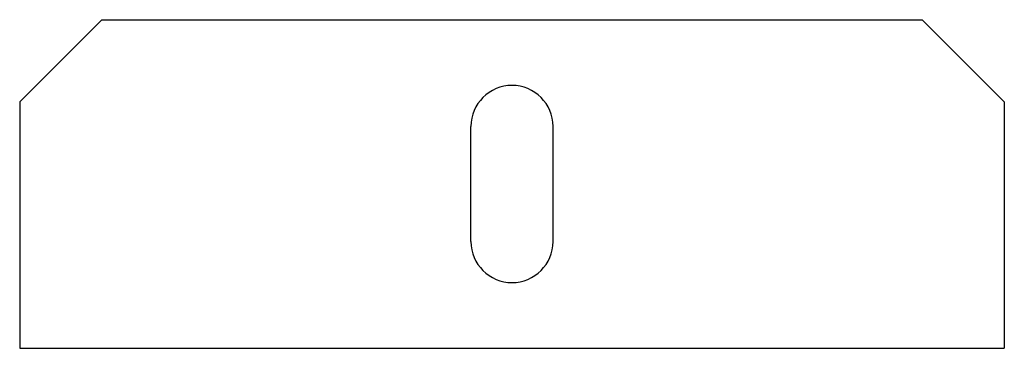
# Model space of a CAD drawing. Header units: millimetres. Extents: x 7.4 to 67.4, y 10 to 30.
import ezdxf

# ---------------------------------------------------------------- set-up
doc = ezdxf.new("R2010")
doc.units = ezdxf.units.MM

msp = doc.modelspace()

# ---------------------------------------------------------------- linework, layer by layer
at = {"color": 7, "linetype": 'Continuous', "lineweight": 25}
for p, q in [((12.352, 29.985), (7.352, 24.985)), ((12.352, 29.985), (62.352, 29.985)), ((67.352, 24.985), (62.352, 29.985)), ((7.352, 24.985), (7.352, 9.985)), ((67.352, 24.985), (67.352, 9.985)), ((34.852, 16.485), (34.852, 23.485)), ((39.852, 16.485), (39.852, 23.485)), ((7.352, 9.985), (67.352, 9.985))]:
    msp.add_line(p, q, dxfattribs=at)
for centre, start, end in [((37.352, 23.485), 0, 180), ((37.352, 16.485), 180, 0)]:
    msp.add_arc(centre, 2.5, start, end, dxfattribs=at)

doc.saveas('drawing.dxf')
